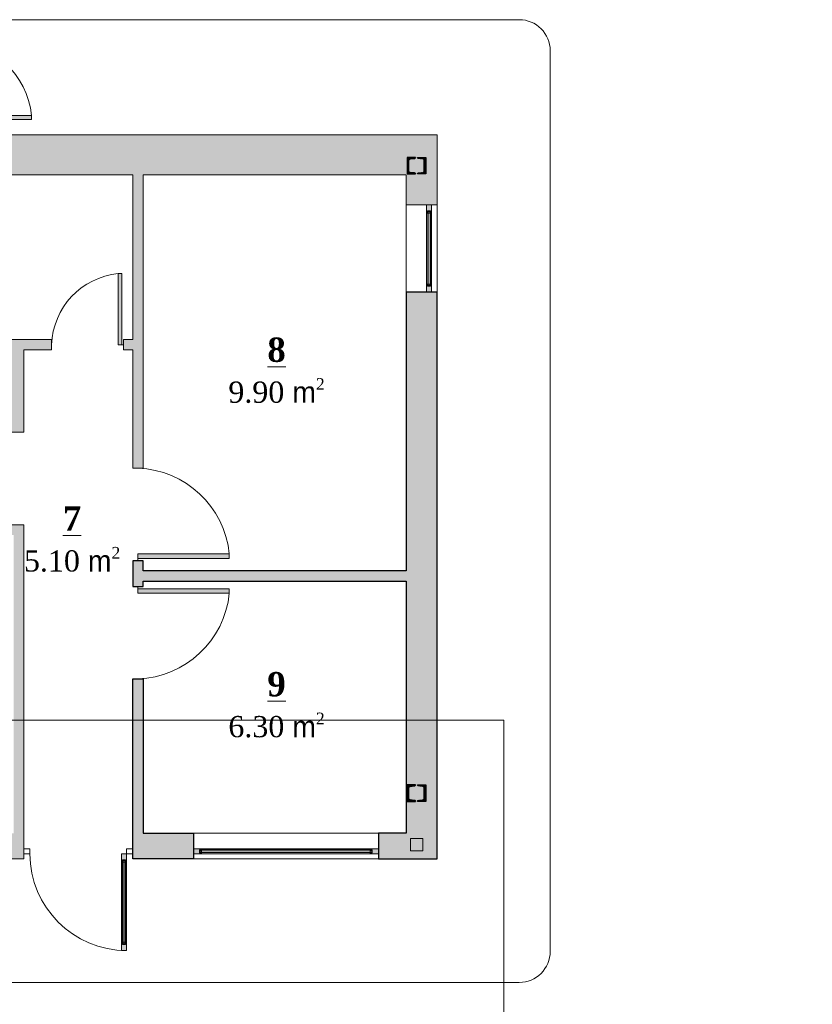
# Model space of a CAD drawing. Header units: millimetres. Extents: x -40905 to 281, y -74558 to -53256.
# Tile 3 of 6: x -28415 to -20705, y -64221 to -54648. Entities that reach past the tile are written whole.
import ezdxf

# ---------------------------------------------------------------- set-up
doc = ezdxf.new("R2010")
doc.units = ezdxf.units.MM
for name, color, linetype, lineweight in [('CТЕНЫ', 7, 'Continuous', 30), ('gor', 251, 'Continuous', 20), ('vid vne razreza', 7, 'Continuous', 5)]:
    doc.layers.add(name, color=color, linetype=linetype, lineweight=lineweight)
doc.layers.add('KAREBEBI', color=7, linetype='Continuous')
doc.layers.add('ZOMEBI', color=20, linetype='Continuous')
doc.styles.get("Standard").update_dxf_attribs({"font": 'times.ttf'})

# ---------------------------------------------------------------- blocks, each defined once
blk = doc.blocks.new('kaobka')
at = {"layer": 'vid vne razreza', "lineweight": 9, "ltscale": 0.5}
h = blk.add_hatch(dxfattribs=at)
h.set_pattern_fill('ANSI31', color=253, style=0)
h.set_pattern_definition([(45, (1818676.401, 898355.451), (-2.2450640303, 2.2450640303), [])])
edge = h.paths.add_edge_path()
edge.add_line((20, -70), (62.8, -65.8))
edge.add_arc((61.7, -52.6), 13.3, 274.67524, 359.08296)
edge.add_line((75, -52.8), (75, 52.8))
edge.add_arc((61.7, 52.6), 13.3, 0.91704, 85.32476)
edge.add_line((62.8, 65.8), (20, 70))
edge.add_arc((20, 80), 10, 180, 270, ccw=False)
edge.add_line((10, 80), (90, 80))
edge.add_line((90, 80), (90, -80))
edge.add_line((90, -80), (10, -80))
edge.add_arc((20, -80), 10, 90, 180, ccw=False)
edge = h.paths.add_edge_path()
edge.add_line((-20, -70), (-62.8, -65.8))
edge.add_arc((-61.7, -52.6), 13.3, 180.91704, 265.32476, ccw=False)
edge.add_line((-75, -52.8), (-75, 52.8))
edge.add_arc((-61.7, 52.6), 13.3, 94.67524, 179.08296, ccw=False)
edge.add_line((-62.8, 65.8), (-20, 70))
edge.add_arc((-20, 80), 10, 270, 360)
edge.add_line((-10, 80), (-90, 80))
edge.add_line((-90, 80), (-90, -80))
edge.add_line((-90, -80), (-10, -80))
edge.add_arc((-20, -80), 10, 0, 90)
at = {"layer": 'CТЕНЫ', "lineweight": 30}
for points in [[(-20, -70), (-62.8, -65.8, -0.385907), (-75, -52.8), (-75, 52.8, -0.385907), (-62.8, 65.8), (-20, 70, 0.414214), (-10, 80), (-90, 80), (-90, -80), (-10, -80, 0.414214), (-20, -70)], [(20, -70), (62.8, -65.8, 0.385907), (75, -52.8), (75, 52.8, 0.385907), (62.8, 65.8), (20, 70, -0.414214), (10, 80), (90, 80), (90, -80), (10, -80, -0.414214), (20, -70)]]:
    blk.add_lwpolyline(points, format="xyb", dxfattribs=at)
blk = doc.blocks.new('KAREBI - 90')
at = {"layer": 'KAREBEBI', "lineweight": 20, "true_color": 0x9f622d}
blk.add_hatch(color=25, dxfattribs=at).paths.add_polyline_path([(6.67, 88.89), (2.22, 88.89), (2.22, 0), (6.67, 0)])
at = {"color": 246, "lineweight": 9}
blk.add_lwpolyline([(6.67, 88.89), (6.67, 0), (2.22, 0), (2.22, 88.89)], close=True, dxfattribs=at)
at = {"color": 246, "lineweight": 0}
blk.add_lwpolyline([(2.22, 0), (0, 0)], dxfattribs=at)
blk.add_arc((-2.62, -3.32), 92.68, 2.05318, 84.2516, dxfattribs=at)

msp = doc.modelspace()

# ---------------------------------------------------------------- hatches: boundary and pattern name
at = {"layer": 'vid vne razreza', "lineweight": 30, "ltscale": 0.5, "true_color": 0xfaf5bd}
h = msp.add_hatch(color=254, dxfattribs=at)
h.paths.add_polyline_path([(-30945.4, -55967.5), (-29145.4, -55967.5), (-29145.4, -55637.5), (-28995.4, -55637.5), (-28995.4, -55767.5), (-24355.4, -55767.5), (-24355.4, -56447.5), (-24655.4, -56447.5), (-24655.4, -56157.5), (-27215.4, -56157.5), (-27215.4, -59007.5), (-27315.4, -59007.5), (-27315.4, -57857.5), (-27405.4, -57857.5), (-27405.4, -57757.5), (-27315.4, -57757.5), (-27315.4, -56157.5), (-30965.4, -56157.5), (-30965.4, -57757.5), (-28105.4, -57757.5), (-28105.4, -57857.5), (-28375.4, -57857.5), (-28375.4, -58657.5), (-28505.4, -58657.5), (-28505.4, -57857.5), (-30955.4, -57857.5), (-30955.4, -59457.5), (-29695.4, -59457.5), (-29695.4, -59557.5), (-28375.4, -59557.5), (-28375.4, -62807.5), (-28580.4, -62807.5), (-28580.4, -62557.5), (-28475.4, -62557.5), (-28475.4, -59657.5), (-29795.4, -59657.5), (-29795.4, -59557.5), (-31025.4, -59557.5), (-31025.4, -61147.5), (-31175.4, -61147.5), (-31175.4, -56587.5), (-31225.4, -56587.5), (-31225.4, -56387.5), (-31175.4, -56387.5), (-31175.4, -54807.5), (-32505.4, -54807.5), (-32505.4, -56387.5), (-32005.4, -56387.5), (-32005.4, -56587.5), (-32525.4, -56587.5), (-32525.4, -57387.5), (-32625.4, -57387.5), (-32625.4, -54837.5), (-38135.4, -54837.5), (-38135.4, -62547.5), (-37195.4, -62547.5), (-37195.4, -62037.5), (-36915.4, -62037.5), (-36915.4, -62807.5), (-38315.4, -62807.5), (-38315.4, -54657.5), (-28995.4, -54657.5), (-28995.4, -54857.5), (-29145.4, -54857.5), (-29145.4, -54807.5), (-30945.4, -54807.5)])
h.paths.add_polyline_path([(-24655.4, -60107.5), (-24655.4, -62557.5), (-24925.4, -62557.5), (-24925.4, -62807.5), (-24355.4, -62807.5), (-24355.4, -57297.5), (-24655.4, -57297.5), (-24655.4, -60007.5), (-27215.4, -60007.5), (-27215.4, -59907.5), (-27315.4, -59907.5), (-27315.4, -60157.5), (-27215.4, -60157.5), (-27215.4, -60107.5)])
h.paths.add_polyline_path([(-27215.4, -61057.5), (-27215.4, -62557.5), (-26725.4, -62557.5), (-26725.4, -62807.5), (-27315.4, -62807.5), (-27315.4, -61057.5)], flags=17)
h.paths.add_polyline_path([(-30930.4, -62047.5), (-31180.4, -62047.5), (-31180.4, -62807.5), (-29780.4, -62807.5), (-29780.4, -62557.5), (-30930.4, -62557.5)], flags=17)
at = {"layer": 'vid vne razreza', "lineweight": 30, "ltscale": 0.5}
h = msp.add_hatch(color=254, dxfattribs=at)
h.paths.add_polyline_path([(-24441.2, -56527.6), (-24425.6, -56527.6), (-24425.6, -56513.3), (-24441.2, -56513.3)])
h.paths.add_polyline_path([(-24446.6, -56512.3), (-24419.9, -56512.3), (-24419.9, -56508.4), (-24446.6, -56508.4)], flags=17)
h.paths.add_polyline_path([(-24458.1, -56447.5), (-24458.1, -56527.5), (-24448.1, -56527.5), (-24448.1, -56507.5), (-24418.1, -56507.5), (-24418.1, -56527.5), (-24408.1, -56527.5), (-24408.1, -56447.5)])
h.paths.add_polyline_path([(-24441.2, -57217.5), (-24425.6, -57217.5), (-24425.6, -57231.8), (-24441.2, -57231.8)])
h.paths.add_polyline_path([(-24446.6, -57232.8), (-24419.9, -57232.8), (-24419.9, -57236.7), (-24446.6, -57236.7)], flags=17)
h.paths.add_polyline_path([(-24458.1, -57297.5), (-24458.1, -57217.5), (-24448.1, -57217.5), (-24448.1, -57237.5), (-24418.1, -57237.5), (-24418.1, -57217.5), (-24408.1, -57217.5), (-24408.1, -57297.5)])
h = msp.add_hatch(color=140, dxfattribs=at)
h.paths.add_polyline_path([(-24423.9, -57231.8), (-24419.9, -57231.8), (-24419.9, -56513.3), (-24423.9, -56513.3)])
h.paths.add_polyline_path([(-24446.6, -56513.3), (-24442.6, -56513.3), (-24442.6, -57231.8), (-24446.6, -57231.8)])
h = msp.add_hatch(color=254, dxfattribs=at)
h.paths.add_polyline_path([(-27408.5, -62837.6), (-27392.9, -62837.6), (-27392.9, -62823.3), (-27408.5, -62823.3)])
h.paths.add_polyline_path([(-27413.8, -62822.3), (-27387.2, -62822.3), (-27387.2, -62818.4), (-27413.8, -62818.4)], flags=17)
h.paths.add_polyline_path([(-27425.4, -62757.5), (-27425.4, -62837.5), (-27415.4, -62837.5), (-27415.4, -62817.5), (-27385.4, -62817.5), (-27385.4, -62837.5), (-27375.4, -62837.5), (-27375.4, -62757.5)])
h.paths.add_polyline_path([(-27408.5, -63617.5), (-27392.9, -63617.5), (-27392.9, -63631.8), (-27408.5, -63631.8)])
h.paths.add_polyline_path([(-27413.8, -63632.8), (-27387.2, -63632.8), (-27387.2, -63636.7), (-27413.8, -63636.7)], flags=17)
h.paths.add_polyline_path([(-27425.4, -63697.5), (-27425.4, -63617.5), (-27415.4, -63617.5), (-27415.4, -63637.5), (-27385.4, -63637.5), (-27385.4, -63617.5), (-27375.4, -63617.5), (-27375.4, -63697.5)])
h = msp.add_hatch(color=254, dxfattribs=at)
h.paths.add_polyline_path([(-25005.4, -62724.5), (-25005.4, -62740), (-24991.1, -62740), (-24991.1, -62724.5)])
h.paths.add_polyline_path([(-24990.1, -62719.1), (-24990.1, -62745.8), (-24986.2, -62745.8), (-24986.2, -62719.1)], flags=17)
h.paths.add_polyline_path([(-24925.4, -62707.5), (-25005.4, -62707.5), (-25005.4, -62717.5), (-24985.4, -62717.5), (-24985.4, -62747.5), (-25005.4, -62747.5), (-25005.4, -62757.5), (-24925.4, -62757.5)])
h.paths.add_polyline_path([(-26645.3, -62724.5), (-26645.3, -62740), (-26659.7, -62740), (-26659.7, -62724.5)])
h.paths.add_polyline_path([(-26660.7, -62719.1), (-26660.7, -62745.8), (-26664.5, -62745.8), (-26664.5, -62719.1)], flags=17)
h.paths.add_polyline_path([(-26725.4, -62707.5), (-26645.4, -62707.5), (-26645.4, -62717.5), (-26665.4, -62717.5), (-26665.4, -62747.5), (-26645.4, -62747.5), (-26645.4, -62757.5), (-26725.4, -62757.5)])
h = msp.add_hatch(color=140, dxfattribs=at)
h.paths.add_polyline_path([(-26659.7, -62741.8), (-26659.7, -62745.8), (-24991.1, -62745.8), (-24991.1, -62741.8)])
h.paths.add_polyline_path([(-24991.1, -62719.1), (-24991.1, -62723.1), (-26659.7, -62723.1), (-26659.7, -62719.1)])
h = msp.add_hatch(color=140, dxfattribs=at)
h.paths.add_polyline_path([(-27391.2, -63631.8), (-27387.2, -63631.8), (-27387.2, -62823.3), (-27391.2, -62823.3)])
h.paths.add_polyline_path([(-27413.8, -62823.3), (-27409.8, -62823.3), (-27409.8, -63631.8), (-27413.8, -63631.8)])

# ---------------------------------------------------------------- linework, layer by layer
at = {"lineweight": 5}
for points in [[(-28995.4, -55767.5), (-24355.4, -55767.5), (-24355.4, -56447.5), (-24655.4, -56447.5), (-24655.4, -56157.5), (-27215.4, -56157.5), (-27215.4, -59007.5), (-27315.4, -59007.5), (-27315.4, -57857.5), (-27405.4, -57857.5), (-27405.4, -57757.5), (-27315.4, -57757.5), (-27315.4, -56157.5), (-30965.4, -56157.5)], [(-30965.4, -57757.5), (-28105.4, -57757.5), (-28105.4, -57857.5), (-28375.4, -57857.5), (-28375.4, -58657.5), (-28505.4, -58657.5)], [(-29695.4, -59557.5), (-28375.4, -59557.5), (-28375.4, -62807.5), (-28580.4, -62807.5)]]:
    msp.add_lwpolyline(points, dxfattribs=at)
for points in [[(-24655.4, -56447.5), (-24355.4, -56447.5), (-24355.4, -57297.5), (-24655.4, -57297.5)], [(-26725.4, -62557.5), (-24925.4, -62557.5), (-24925.4, -62807.5), (-26725.4, -62807.5)], [(-24615.4, -62607.5), (-24495.4, -62607.5), (-24495.4, -62727.5), (-24615.4, -62727.5)], [(-28375.4, -62707.5), (-28315.4, -62707.5), (-28315.4, -62757.5), (-28375.4, -62757.5)], [(-27315.4, -62707.5), (-27375.4, -62707.5), (-27375.4, -62757.5), (-27315.4, -62757.5)]]:
    msp.add_lwpolyline(points, close=True, dxfattribs=at)
msp.add_lwpolyline([(-24655.4, -60107.5), (-24655.4, -62557.5), (-24925.4, -62557.5), (-24925.4, -62807.5), (-24355.4, -62807.5), (-24355.4, -57297.5), (-24655.4, -57297.5), (-24655.4, -60007.5), (-27215.4, -60007.5), (-27215.4, -59907.5), (-27315.4, -59907.5), (-27315.4, -60157.5), (-27215.4, -60157.5), (-27215.4, -60107.5), (-24655.4, -60107.5)])
msp.add_lwpolyline([(-27215.4, -61057.5), (-27215.4, -62557.5), (-26725.4, -62557.5), (-26725.4, -62807.5), (-27315.4, -62807.5), (-27315.4, -61057.5)], close=True)
at = {"color": 5, "lineweight": 5}
msp.add_lwpolyline([(-37905.4, -61457.5), (-37905.4, -65357.5), (-40905.4, -65357.5), (-40905.4, -74557.5), (-20705.4, -74557.5), (-20705.4, -65357.5), (-23705.4, -65357.5), (-23705.4, -61457.5)], close=True, dxfattribs=at)
at = {"layer": 'gor', "color": 0, "lineweight": 9}
msp.add_lwpolyline([(-23555.4, -64007.5), (-38055.4, -64007.5, -0.414214), (-38355.4, -63707.5), (-38355.4, -54647.5), (-23555.4, -54647.5, -0.414214), (-23255.4, -54947.5), (-23255.4, -63707.5, -0.414214)], format="xyb", close=True, dxfattribs=at)
at = {"layer": 'vid vne razreza', "lineweight": 15, "ltscale": 0.5}
for points in [[(-24458.1, -56447.5), (-24458.1, -56527.5), (-24448.1, -56527.5), (-24448.1, -56507.5), (-24418.1, -56507.5), (-24418.1, -56527.5), (-24408.1, -56527.5), (-24408.1, -56447.5), (-24458.1, -56447.5)], [(-24458.1, -57297.5), (-24458.1, -57217.5), (-24448.1, -57217.5), (-24448.1, -57237.5), (-24418.1, -57237.5), (-24418.1, -57217.5), (-24408.1, -57217.5), (-24408.1, -57297.5), (-24458.1, -57297.5)], [(-27425.4, -62757.5), (-27425.4, -62837.5), (-27415.4, -62837.5), (-27415.4, -62817.5), (-27385.4, -62817.5), (-27385.4, -62837.5), (-27375.4, -62837.5), (-27375.4, -62757.5), (-27425.4, -62757.5)], [(-26725.4, -62707.5), (-26645.4, -62707.5), (-26645.4, -62717.5), (-26665.4, -62717.5), (-26665.4, -62747.5), (-26645.4, -62747.5), (-26645.4, -62757.5), (-26725.4, -62757.5), (-26725.4, -62707.5)], [(-24925.4, -62707.5), (-25005.4, -62707.5), (-25005.4, -62717.5), (-24985.4, -62717.5), (-24985.4, -62747.5), (-25005.4, -62747.5), (-25005.4, -62757.5), (-24925.4, -62757.5), (-24925.4, -62707.5)], [(-27425.4, -63697.5), (-27425.4, -63617.5), (-27415.4, -63617.5), (-27415.4, -63637.5), (-27385.4, -63637.5), (-27385.4, -63617.5), (-27375.4, -63617.5), (-27375.4, -63697.5), (-27425.4, -63697.5)]]:
    msp.add_lwpolyline(points, dxfattribs=at)
at = {"layer": 'vid vne razreza', "lineweight": 9, "ltscale": 0.5}
for points in [[(-24458.1, -56527.5), (-24408.1, -56527.5), (-24408.1, -57217.5), (-24458.1, -57217.5)], [(-25005.4, -62707.5), (-25005.4, -62757.5), (-26645.4, -62757.5), (-26645.4, -62707.5)], [(-27425.4, -62837.5), (-27375.4, -62837.5), (-27375.4, -63617.5), (-27425.4, -63617.5)]]:
    msp.add_lwpolyline(points, close=True, dxfattribs=at)
at = {"layer": 'vid vne razreza', "lineweight": 15, "ltscale": 0.5}
for points in [[(-24446.6, -56512.3), (-24419.9, -56512.3), (-24419.9, -56508.4), (-24446.6, -56508.4)], [(-24441.2, -56527.6), (-24425.6, -56527.6), (-24425.6, -56513.3), (-24441.2, -56513.3)], [(-24446.6, -57232.8), (-24419.9, -57232.8), (-24419.9, -57236.7), (-24446.6, -57236.7)], [(-24441.2, -57217.5), (-24425.6, -57217.5), (-24425.6, -57231.8), (-24441.2, -57231.8)], [(-26660.7, -62719.1), (-26660.7, -62745.8), (-26664.5, -62745.8), (-26664.5, -62719.1)], [(-26645.3, -62724.5), (-26645.3, -62740), (-26659.7, -62740), (-26659.7, -62724.5)], [(-25005.4, -62724.5), (-25005.4, -62740), (-24991.1, -62740), (-24991.1, -62724.5)], [(-24990.1, -62719.1), (-24990.1, -62745.8), (-24986.2, -62745.8), (-24986.2, -62719.1)], [(-27413.8, -62822.3), (-27387.2, -62822.3), (-27387.2, -62818.4), (-27413.8, -62818.4)], [(-27408.5, -62837.6), (-27392.9, -62837.6), (-27392.9, -62823.3), (-27408.5, -62823.3)], [(-27413.8, -63632.8), (-27387.2, -63632.8), (-27387.2, -63636.7), (-27413.8, -63636.7)], [(-27408.5, -63617.5), (-27392.9, -63617.5), (-27392.9, -63631.8), (-27408.5, -63631.8)]]:
    msp.add_lwpolyline(points, close=True, dxfattribs=at)
at = {"layer": 'vid vne razreza', "color": 154, "lineweight": 9, "ltscale": 0.5}
for points in [[(-24446.6, -56513.3), (-24442.6, -56513.3), (-24442.6, -57231.8), (-24446.6, -57231.8)], [(-24423.9, -57231.8), (-24419.9, -57231.8), (-24419.9, -56513.3), (-24423.9, -56513.3)], [(-24991.1, -62719.1), (-24991.1, -62723.1), (-26659.7, -62723.1), (-26659.7, -62719.1)], [(-26659.7, -62741.8), (-26659.7, -62745.8), (-24991.1, -62745.8), (-24991.1, -62741.8)], [(-27413.8, -62823.3), (-27409.8, -62823.3), (-27409.8, -63631.8), (-27413.8, -63631.8)], [(-27391.2, -63631.8), (-27387.2, -63631.8), (-27387.2, -62823.3), (-27391.2, -62823.3)]]:
    msp.add_lwpolyline(points, close=True, dxfattribs=at)
at = {"layer": 'vid vne razreza', "lineweight": 0, "ltscale": 0.5}
msp.add_lwpolyline([(-27425.4, -63697.5), (-27425.4, -62757.5), (-27375.4, -62757.5), (-27375.4, -63697.5)], close=True, dxfattribs=at)
msp.add_arc((-27375.4, -62757.5), 940, 180, 270, dxfattribs=at)

# ---------------------------------------------------------------- block references
at = {"layer": 'KAREBEBI', "lineweight": 18}
for p, xscale, yscale, zscale, rotation in [((-29070.4, -55637.5), -8.666666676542, 8.666666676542, 8.666666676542, 270.0000000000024), ((-27265.4, -59907.5), -10, 10, 9.999999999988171, 270), ((-27265.4, -60157.5), 10, 10, 10, 270)]:
    msp.add_blockref('KAREBI - 90', p, dxfattribs=dict(at, xscale=xscale, yscale=yscale, zscale=zscale, rotation=rotation))
at = {"layer": 'KAREBEBI', "lineweight": 18, "xscale": -7.777777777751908, "yscale": 7.777777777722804, "zscale": 7.77777777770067}
msp.add_blockref('KAREBI - 90', (-27405.4, -57807.5), dxfattribs=at)
at = {"layer": 'vid vne razreza', "color": 2, "lineweight": 30}
for p in [(-24555.4, -56067.5), (-24555.4, -62167.5)]:
    msp.add_blockref('kaobka', p, dxfattribs=at)

# ---------------------------------------------------------------- texts
at = {"layer": 'ZOMEBI', "color": 1, "lineweight": 5, "char_height": 205.92, "width": 1379.784, "attachment_point": 2}
for s, insert in [('\\A1;{\\fTimes New Roman|b1|i0|c0|p18;\\H1.15x;\\L\\C216;8\\fTimes New Roman|b1|i0|c204|p18;\\H0.2174x;\\l\\P\\fTimes New Roman|b0|i0|c0|p18;\\H4x;\\C1;9.90\\fTimes New Roman|b0|i0|c204|p18; \\fAcadMtavr|b0|i0|c0|p2;m\\fTimes New Roman|b0|i0|c204|p18;\\H0.5512x;\\S2^ ;}', (-25916.9, -57737.8)), ('\\A1;{\\fTimes New Roman|b1|i0|c0|p18;\\H1.15x;\\L\\C216;7\\fTimes New Roman|b1|i0|c204|p18;\\H0.2174x;\\l\\P\\fTimes New Roman|b0|i0|c0|p18;\\H4x;\\C1;5.10\\fTimes New Roman|b0|i0|c204|p18; \\fAcadMtavr|b0|i0|c0|p2;m\\fTimes New Roman|b0|i0|c204|p18;\\H0.5512x;\\S2^ ;}', (-27905.3, -59378.8)), ('\\A1;{\\fTimes New Roman|b1|i0|c0|p18;\\H1.15x;\\L\\C216;9\\fTimes New Roman|b1|i0|c204|p18;\\H0.2174x;\\l\\P\\fTimes New Roman|b0|i0|c0|p18;\\H4x;\\C1;6.30\\fTimes New Roman|b0|i0|c204|p18; \\fAcadMtavr|b0|i0|c0|p2;m\\fTimes New Roman|b0|i0|c204|p18;\\H0.5512x;\\S2^ ;}', (-25916.9, -60989.6))]:
    msp.add_mtext(s, dxfattribs=dict(at, insert=insert))

doc.saveas('drawing.dxf')
